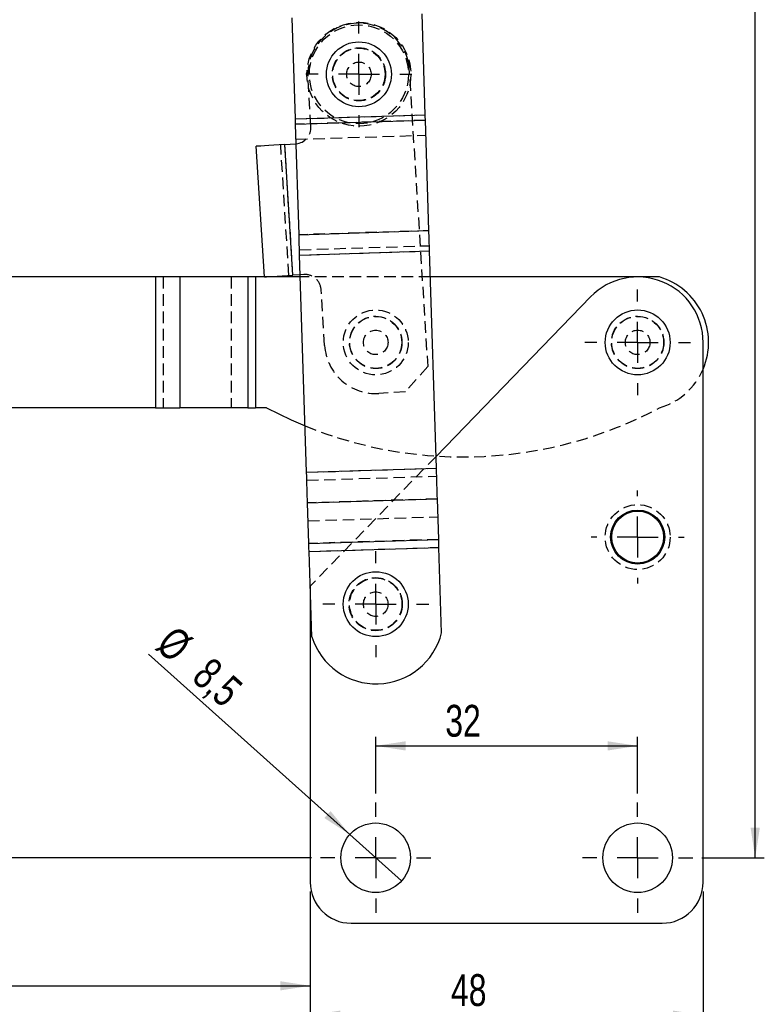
# Model space of a CAD drawing. Extents: x 40 to 414, y 17 to 320.
# Tile 8 of 16: x 142 to 233, y 79 to 200. Entities that reach past the tile are written whole.
import ezdxf

# ---------------------------------------------------------------- set-up
doc = ezdxf.new("R2010")
doc.units = 0
doc.header["$LTSCALE"] = 1.111111
doc.linetypes.add('HIDDEN', pattern=[1.905, 1.27, -0.635])
doc.layers.get('0').update_dxf_attribs({"linetype": 'CONTINUOUS'})
doc.styles.add('SLDTEXTSTYLE0', font='TXT', dxfattribs={"width": 0.75})
doc.dimstyles.new('SLDDIMSTYLE0', dxfattribs={"dimtxt": 3.888889, "dimasz": 3.668889, "dimexe": 0, "dimexo": 0.0625, "dimgap": 0.972222, "dimtad": 1, "dimdec": 0, "dimrnd": 1e-09, "dimzin": 12, "dimtxsty": 'SLDTEXTSTYLE0', "dimsah": 1, "dimcen": 0.09, "dimazin": 3, "dimtfac": 1, "dimtdec": 0, "dimtofl": 0, "dimtmove": 0, "dimatfit": 3, "dimtolj": 1, "dimtzin": 12})
doc.dimstyles.new('SLDDIMSTYLE1', dxfattribs={"dimtxt": 3.888889, "dimasz": 3.668889, "dimexe": 0, "dimexo": 0.0625, "dimgap": 0.972222, "dimtad": 1, "dimdec": 3, "dimrnd": 1e-09, "dimzin": 12, "dimtxsty": 'SLDTEXTSTYLE0', "dimsah": 1, "dimcen": 0.09, "dimazin": 3, "dimtfac": 1, "dimtdec": 3, "dimtofl": 0, "dimtmove": 0, "dimatfit": 3, "dimtolj": 1, "dimtzin": 12})
doc.dimstyles.new('SLDDIMSTYLE2', dxfattribs={"dimtxt": 3.888889, "dimasz": 3.668889, "dimexe": 0, "dimexo": 0.0625, "dimgap": 0.972222, "dimtad": 1, "dimdec": 3, "dimrnd": 1e-09, "dimzin": 12, "dimtxsty": 'SLDTEXTSTYLE0', "dimblk1": 'NONE', "dimsah": 1, "dimcen": 0, "dimazin": 3, "dimtfac": 1, "dimtdec": 3, "dimtmove": 0, "dimatfit": 3, "dimtolj": 1, "dimtzin": 12})

# ---------------------------------------------------------------- blocks, each defined once
blk = doc.blocks.new('_D')
at = {"color": 179, "linetype": 'CONTINUOUS'}
for p, q in [((179.55, 320.03), (232.59, 320.03)), ((231.48, 97.2), (231.48, 320.03)), ((224.98, 97.2), (232.59, 97.2))]:
    blk.add_line(p, q, dxfattribs=at)
for points in [[(231.48, 320.03), (230.92, 316.36), (232.05, 316.36)], [(231.48, 97.2), (232.05, 100.87), (230.92, 100.87)]]:
    blk.add_solid(points, dxfattribs=at)
at = {"color": 179, "linetype": 'CONTINUOUS', "insert": (226.47, 202.46, 0.1), "char_height": 3.889, "attachment_point": 1, "rotation": 90, "style": 'SLDTEXTSTYLE0'}
blk.add_mtext('223', dxfattribs=at)
blk = doc.blocks.new('_D_1')
at = {"color": 179, "linetype": 'CONTINUOUS'}
for p, q in [((60.1, 152.19), (50.42, 152.19)), ((51.53, 152.19), (51.53, 97.2)), ((177.26, 97.2), (50.42, 97.2))]:
    blk.add_line(p, q, dxfattribs=at)
for points in [[(51.53, 152.19), (50.97, 148.52), (52.1, 148.52)], [(51.53, 97.2), (52.1, 100.87), (50.97, 100.87)]]:
    blk.add_solid(points, dxfattribs=at)
at = {"color": 179, "linetype": 'CONTINUOUS', "insert": (46.52, 124.18, 0.1), "char_height": 3.889, "attachment_point": 1, "rotation": 90, "style": 'SLDTEXTSTYLE0'}
blk.add_mtext('55', dxfattribs=at)
blk = doc.blocks.new('_D_2')
at = {"color": 179, "linetype": 'CONTINUOUS'}
for p, q in [((59.57, 153.08), (59.57, 80.44)), ((177.12, 93.09), (177.12, 80.44)), ((59.57, 81.55), (177.12, 81.55))]:
    blk.add_line(p, q, dxfattribs=at)
for points in [[(59.57, 81.55), (63.24, 80.98), (63.24, 82.11)], [(177.12, 81.55), (173.45, 82.11), (173.45, 80.98)]]:
    blk.add_solid(points, dxfattribs=at)
at = {"color": 179, "linetype": 'CONTINUOUS', "insert": (111.36, 86.56, 0.1), "char_height": 3.889, "attachment_point": 1, "style": 'SLDTEXTSTYLE0'}
blk.add_mtext('118', dxfattribs=at)
blk = doc.blocks.new('_D_3')
at = {"color": 179, "linetype": 'CONTINUOUS'}
for p, q in [((177.12, 93.09), (177.12, 76.85)), ((225.12, 93.09), (225.12, 76.85)), ((177.12, 77.96), (225.12, 77.96))]:
    blk.add_line(p, q, dxfattribs=at)
for points in [[(177.12, 77.96), (180.79, 77.39), (180.79, 78.52)], [(225.12, 77.96), (221.45, 78.52), (221.45, 77.39)]]:
    blk.add_solid(points, dxfattribs=at)
at = {"color": 179, "linetype": 'CONTINUOUS', "insert": (194.32, 82.97, 0.1), "char_height": 3.889, "attachment_point": 1, "style": 'SLDTEXTSTYLE0'}
blk.add_mtext('48', dxfattribs=at)
blk = doc.blocks.new('_D_4')
at = {"color": 179, "linetype": 'CONTINUOUS'}
for p, q in [((59.57, 153.08), (59.57, 63.65)), ((225.12, 93.09), (225.12, 63.65)), ((225.12, 64.76), (59.57, 64.76))]:
    blk.add_line(p, q, dxfattribs=at)
for points in [[(59.57, 64.76), (63.24, 64.19), (63.24, 65.32)], [(225.12, 64.76), (221.45, 65.32), (221.45, 64.19)]]:
    blk.add_solid(points, dxfattribs=at)
at = {"color": 179, "linetype": 'CONTINUOUS', "insert": (138.16, 69.77, 0.1), "char_height": 3.889, "attachment_point": 1, "style": 'SLDTEXTSTYLE0'}
blk.add_mtext('166', dxfattribs=at)
blk = doc.blocks.new('_D_5')
at = {"color": 179, "linetype": 'CONTINUOUS'}
for p, q in [((185.12, 105.06), (185.12, 111.99)), ((217.12, 105.06), (217.12, 111.99)), ((185.12, 110.88), (217.12, 110.88))]:
    blk.add_line(p, q, dxfattribs=at)
for points in [[(185.12, 110.88), (188.79, 110.31), (188.79, 111.44)], [(217.12, 110.88), (213.45, 111.44), (213.45, 110.31)]]:
    blk.add_solid(points, dxfattribs=at)
at = {"color": 179, "linetype": 'CONTINUOUS', "insert": (193.62, 115.89, 0.1), "char_height": 3.889, "attachment_point": 1, "style": 'SLDTEXTSTYLE0'}
blk.add_mtext('32', dxfattribs=at)
blk = doc.blocks.new('_D_6')
at = {"color": 179, "linetype": 'CONTINUOUS'}
for q in [(157.35, 122.07), (188.29, 94.37)]:
    blk.add_line((181.96, 100.04), q, dxfattribs=at)
blk.add_solid([(181.96, 100.04), (179.6, 102.9), (178.85, 102.06)], dxfattribs=at)
at = {"color": 179, "linetype": 'CONTINUOUS', "char_height": 3.889, "attachment_point": 1, "rotation": 318.1652, "style": 'SLDTEXTSTYLE0'}
for s, insert in [('%%c', (160.68, 125.79, 0.1)), ('8,5', (165.09, 121.92, 0.1))]:
    blk.add_mtext(s, dxfattribs=dict(at, insert=insert))
blk = doc.blocks.new('_NONE')
blk = doc.blocks.new('SW_CENTERMARKSYMBOL_0')
at = {"color": 0, "linetype": 'CONTINUOUS'}
for p, q in [((0, 5), (0, 6.46875)), ((0, 0), (0, 2.5)), ((-5, 0), (-6.46875, 0)), ((0, 0), (-2.5, 0)), ((0, 0), (0, -2.5)), ((0, 0), (2.5, 0)), ((5, 0), (6.46875, 0)), ((0, -5), (0, -6.46875))]:
    blk.add_line(p, q, dxfattribs=at)
blk = doc.blocks.new('SW_CENTERMARKSYMBOL_1')
at = {"color": 0, "linetype": 'CONTINUOUS'}
for p, q in [((0, 5), (0, 6.46875)), ((0, 0), (0, 2.5)), ((-5, 0), (-6.46875, 0)), ((0, 0), (-2.5, 0)), ((0, 0), (0, -2.5)), ((0, 0), (2.5, 0)), ((5, 0), (6.46875, 0)), ((0, -5), (0, -6.46875))]:
    blk.add_line(p, q, dxfattribs=at)
blk = doc.blocks.new('SW_CENTERMARKSYMBOL_2')
at = {"color": 0, "linetype": 'CONTINUOUS'}
for p, q in [((0, 5), (0, 5.675)), ((0, 0), (0, 2.5)), ((-5, 0), (-5.675, 0)), ((0, 0), (-2.5, 0)), ((0, 0), (0, -2.5)), ((0, 0), (2.5, 0)), ((5, 0), (5.675, 0)), ((0, -5), (0, -5.675))]:
    blk.add_line(p, q, dxfattribs=at)
blk = doc.blocks.new('SW_CENTERMARKSYMBOL_3')
at = {"color": 0, "linetype": 'CONTINUOUS'}
for p, q in [((0, 5), (0, 6.46875)), ((0, 0), (0, 2.5)), ((-5, 0), (-6.46875, 0)), ((0, 0), (-2.5, 0)), ((0, 0), (0, -2.5)), ((0, 0), (2.5, 0)), ((5, 0), (6.46875, 0)), ((0, -5), (0, -6.46875))]:
    blk.add_line(p, q, dxfattribs=at)
blk = doc.blocks.new('SW_CENTERMARKSYMBOL_4')
at = {"color": 0, "linetype": 'CONTINUOUS'}
for p, q in [((0, 5), (0, 6.75)), ((0, 0), (0, 2.5)), ((-5, 0), (-6.75, 0)), ((0, 0), (-2.5, 0)), ((0, 0), (0, -2.5)), ((0, 0), (2.5, 0)), ((5, 0), (6.75, 0)), ((0, -5), (0, -6.75))]:
    blk.add_line(p, q, dxfattribs=at)
blk = doc.blocks.new('SW_CENTERMARKSYMBOL_5')
at = {"color": 0, "linetype": 'CONTINUOUS'}
for p, q in [((0, 5), (0, 6.75)), ((0, 0), (0, 2.5)), ((-5, 0), (-6.75, 0)), ((0, 0), (-2.5, 0)), ((0, 0), (0, -2.5)), ((0, 0), (2.5, 0)), ((5, 0), (6.75, 0)), ((0, -5), (0, -6.75))]:
    blk.add_line(p, q, dxfattribs=at)

msp = doc.modelspace()

# ---------------------------------------------------------------- linework, layer by layer
at = {"color": 7, "linetype": 'CONTINUOUS'}
for p, q in [((175.303831, 187.511755), (174.912885, 199.855679)), ((191.170875, 188.014282), (190.779929, 200.358206)), ((175.303831, 187.511755), (191.170875, 188.014282)), ((175.324378, 186.862985), (191.191422, 187.365511)), ((175.752123, 173.357168), (175.324378, 186.862985)), ((191.619167, 173.859697), (191.191422, 187.365511)), ((171.517764, 168.19879), (170.518172, 184.167536)), ((174.011335, 184.386195), (175.338384, 184.469266)), ((175.010927, 168.417452), (174.011335, 184.386195)), ((175.338384, 184.469266), (175.400038, 184.474082)), ((175.752123, 173.357168), (191.619167, 173.859697)), ((175.830888, 170.870211), (191.697932, 171.372739)), ((192.538835, 144.821647), (191.697932, 171.372739)), ((176.671791, 144.31912), (175.830888, 170.870211)), ((158.20365, 168.197991), (92.010253, 168.19402)), ((158.20365, 168.197991), (158.204609, 152.197992)), ((169.501275, 168.198669), (161.179024, 168.19817)), ((161.179024, 168.19817), (161.179985, 152.19817)), ((169.501275, 168.198669), (169.502235, 152.19867)), ((175.915486, 168.199055), (170.453395, 168.198727)), ((170.453395, 168.198727), (170.454355, 152.198727)), ((175.906793, 168.47353), (175.010927, 168.417452)), ((219.790255, 168.201689), (191.798416, 168.200008)), ((211.377238, 165.767295), (192.492971, 146.269827)), ((225.123734, 94.201529), (225.123734, 160.201528)), ((158.204609, 152.197992), (92.011214, 152.19402)), ((158.204609, 152.197992), (161.179985, 152.19817)), ((169.502235, 152.19867), (161.179985, 152.19817)), ((169.502235, 152.19867), (170.454355, 152.198727)), ((171.791214, 152.198807), (170.454355, 152.198727)), ((176.671791, 144.31912), (192.538835, 144.821647)), ((176.790247, 140.578945), (192.657291, 141.081473)), ((192.814418, 136.120248), (192.657291, 141.081473)), ((176.947375, 135.61772), (176.790247, 140.578945)), ((176.947375, 135.61772), (192.814418, 136.120248)), ((176.978276, 134.642022), (192.84532, 135.14455)), ((193.175963, 124.70467), (192.84532, 135.14455)), ((177.308919, 124.202143), (176.978276, 134.642022)), ((177.123734, 130.049269), (177.123734, 94.201529)), ((182.123734, 89.201527), (220.123736, 89.201527))]:
    msp.add_line(p, q, dxfattribs=at)
at = {"color": 7, "linetype": 'HIDDEN'}
for p, q in [((189.14089, 194.464648), (191.47101, 157.24037)), ((177.209528, 186.590308), (176.834681, 192.578586)), ((175.303831, 187.511755), (191.170875, 188.014282)), ((191.191422, 187.365511), (175.324378, 186.862985)), ((175.382596, 185.0248), (191.24964, 185.527326)), ((174.511904, 168.386215), (173.512312, 184.354959)), ((175.010927, 168.417452), (174.011335, 184.386195)), ((191.619167, 173.859697), (175.752123, 173.357168)), ((175.81034, 171.518983), (191.677384, 172.02151)), ((175.830888, 170.870211), (191.697932, 171.372739)), ((158.20365, 168.197991), (158.204609, 152.197992)), ((159.155769, 168.198049), (159.15673, 152.198049)), ((161.179024, 168.19817), (161.179985, 152.19817)), ((167.47802, 168.198548), (167.47898, 152.198548)), ((169.501275, 168.198669), (169.502235, 152.19867)), ((170.453395, 168.198727), (170.454355, 152.198727)), ((176.337976, 168.50052), (175.906793, 168.47353)), ((191.798416, 168.200008), (175.915486, 168.199055)), ((178.885943, 159.809142), (178.459018, 166.629377)), ((191.47101, 157.24037), (188.757851, 154.164858)), ((188.757851, 154.164858), (185.5142, 153.961816)), ((158.204609, 152.197992), (159.15673, 152.198049)), ((192.492971, 146.269827), (177.123734, 130.401527)), ((176.671791, 144.31912), (192.538835, 144.821647)), ((176.702693, 143.343422), (192.569737, 143.845949)), ((192.657291, 141.081473), (176.790247, 140.578945)), ((176.859821, 138.382197), (192.726865, 138.884725)), ((192.814418, 136.120248), (176.947375, 135.61772)), ((176.978276, 134.642022), (192.84532, 135.14455)), ((177.123734, 130.401527), (177.123734, 130.049269))]:
    msp.add_line(p, q, dxfattribs=at)
at = {"color": 7, "linetype": 'CONTINUOUS', "flags": 128}
for points in [[(191.191422, 187.365511), (191.188997, 187.442096), (191.186515, 187.520472), (191.183984, 187.600391), (191.181411, 187.681602), (191.178806, 187.76386), (191.176176, 187.846897), (191.17353, 187.930459), (191.170875, 188.014282)], [(175.324378, 186.862985), (175.321953, 186.939569), (175.319471, 187.017942), (175.316939, 187.09786), (175.314367, 187.179075), (175.311762, 187.26133), (175.309132, 187.34437), (175.306486, 187.427932), (175.303831, 187.511755)], [(174.011335, 184.386195), (173.329853, 184.343537), (172.674559, 184.302518), (172.070638, 184.264714), (171.541296, 184.231581), (171.106876, 184.204386), (170.784073, 184.18418), (170.585292, 184.171738), (170.518172, 184.167536)], [(175.830888, 170.870211), (175.820711, 171.191538), (175.810566, 171.511859), (175.800485, 171.830172), (175.790499, 172.145482), (175.780639, 172.456803), (175.770936, 172.763159), (175.761421, 173.063595), (175.752123, 173.357168)], [(191.697932, 171.372739), (191.687756, 171.694064), (191.677611, 172.014385), (191.667529, 172.3327), (191.657543, 172.648011), (191.647683, 172.959331), (191.63798, 173.265688), (191.628465, 173.566123), (191.619167, 173.859697)], [(161.179024, 168.19817), (160.832634, 168.198149), (160.476133, 168.198129), (160.110894, 168.198107), (159.738322, 168.198084), (159.359847, 168.198062), (158.976927, 168.198038), (158.591033, 168.198015), (158.20365, 168.197991)], [(170.453395, 168.198727), (170.329432, 168.198719), (170.205946, 168.198712), (170.083412, 168.198705), (169.9623, 168.198697), (169.843077, 168.19869), (169.7262, 168.198684), (169.61212, 168.198677), (169.501275, 168.198669)], [(171.517764, 168.19879), (171.584884, 168.202992), (171.783665, 168.215435), (172.106468, 168.235643), (172.540888, 168.262835), (173.07023, 168.29597), (173.674152, 168.333774), (174.329445, 168.374793), (175.010927, 168.417452)], [(171.791214, 152.198807), (174.78015, 150.728227), (176.492135, 149.99167)], [(192.657291, 141.081473), (192.644602, 141.482145), (192.631083, 141.909003), (192.61684, 142.358699), (192.601986, 142.827706), (192.586636, 143.312348), (192.570913, 143.808825), (192.554937, 144.313243), (192.538835, 144.821647)], [(176.790247, 140.578945), (176.777557, 140.979618), (176.764038, 141.406475), (176.749796, 141.856171), (176.734942, 142.325179), (176.719593, 142.809821), (176.703869, 143.306297), (176.687893, 143.810715), (176.671791, 144.31912)], [(192.84532, 135.14455), (192.841119, 135.277178), (192.836953, 135.408765), (192.832851, 135.53828), (192.828846, 135.664709), (192.824972, 135.787058), (192.821256, 135.90437), (192.81773, 136.015724), (192.814418, 136.120248)], [(176.978276, 134.642022), (176.974076, 134.774649), (176.969908, 134.906238), (176.965806, 135.035753), (176.961802, 135.16218), (176.957927, 135.284532), (176.954212, 135.401843), (176.950685, 135.513197), (176.947375, 135.61772)]]:
    msp.add_lwpolyline(points, dxfattribs=at)
at = {"color": 7, "linetype": 'HIDDEN'}
for centre, radius in [((183.072472, 192.969053), 6.35), ((183.072472, 192.969053), 6.05), ((183.072472, 192.969053), 3.25), ((183.072472, 192.969053), 3.2), ((183.072472, 192.969053), 1.5), ((185.123734, 160.199607), 3.96875), ((185.123734, 160.199607), 3.2), ((185.123734, 160.199607), 3.175), ((217.123734, 160.201528), 3.2), ((217.123734, 160.201528), 3.2), ((217.123734, 160.201528), 3.175), ((185.123734, 160.199607), 1.5), ((217.123734, 160.201528), 1.5), ((217.123734, 136.401528), 3.96875), ((185.123734, 128.201528), 3.25), ((185.123734, 128.201528), 3.2), ((185.123734, 128.201528), 1.5)]:
    msp.add_circle(centre, radius, dxfattribs=at)
at = {"color": 7, "linetype": 'CONTINUOUS'}
for centre, radius in [((183.072472, 192.969053), 3.96875), ((217.123734, 160.201528), 3.96875), ((217.123734, 136.401528), 3.3), ((217.123734, 136.401528), 3.175), ((185.123734, 128.201528), 3.96875), ((185.123734, 97.201528), 4.25), ((217.123734, 97.201528), 4.25)]:
    msp.add_circle(centre, radius, dxfattribs=at)
at = {"color": 7, "linetype": 'HIDDEN'}
for centre, radius, start, end in [((183.072472, 192.969053), 6.25, 13.84495441, 183.58185851), ((175.213435, 186.465359), 2, 275.35355767, 3.58185851), ((176.462925, 166.504428), 2, 3.58185851, 93.58185851), ((185.123734, 160.199607), 6.25, 183.58185851, 273.58185851), ((217.457401, 160.201548), 8.333333, 286.26364294, 336.92023492), ((195.788514, 197.200247), 51, 247.76784329, 298.07592517)]:
    msp.add_arc(centre, radius, start, end, dxfattribs=at)
at = {"color": 7, "linetype": 'CONTINUOUS'}
for centre, radius, start, end in [((217.123734, 160.201528), 8, 0, 135.91530207), ((217.457401, 160.201548), 8.333333, 336.92023492, 73.74323352), ((185.171207, 126.702605), 8.250326, 197.64234596, 345.98568792), ((182.123734, 94.201528), 5, 180, 270), ((220.123734, 94.201528), 5, 270, 0)]:
    msp.add_arc(centre, radius, start, end, dxfattribs=at)

# ---------------------------------------------------------------- block references
at = {"color": 179, "linetype": 'CONTINUOUS'}
for name, p in [('SW_CENTERMARKSYMBOL_0', (183.072472, 192.969053)), ('SW_CENTERMARKSYMBOL_1', (217.123734, 160.201528)), ('SW_CENTERMARKSYMBOL_2', (217.123734, 136.401528)), ('SW_CENTERMARKSYMBOL_3', (185.123734, 128.201528)), ('SW_CENTERMARKSYMBOL_4', (185.123734, 97.201528)), ('SW_CENTERMARKSYMBOL_5', (217.123734, 97.201528))]:
    msp.add_blockref(name, p, dxfattribs=at)

# ---------------------------------------------------------------- dimensions: what is measured, and where the dimension line sits
for base, p1, p2, angle, picture, middle in [((231.482478, 320.033259), (223.873734, 97.201528), (178.441454, 320.033259), 90, '_D', (231.482478, 208.355026)), ((177.123734, 81.548401), (59.573395, 154.192073), (177.123734, 94.201528), 0, '_D_2', (117.248457, 81.548401)), ((51.533532, 97.201528), (61.211819, 152.192172), (178.373734, 97.201528), 90, '_D_1', (51.533532, 128.637488))]:
    dim = msp.add_linear_dim(base=base, p1=p1, p2=p2, angle=angle, dimstyle='SLDDIMSTYLE0', dxfattribs=at)
    dim.commit()
    dim.dimension.update_dxf_attribs({"geometry": picture, "text_midpoint": middle, "dimtype": 160})
for base, p1, p2, dimstyle, picture, middle in [((59.573395, 64.757083), (225.123734, 94.201528), (59.573395, 154.192073), 'SLDDIMSTYLE0', '_D_4', (144.045313, 64.757083)), ((217.123734, 110.876734), (185.123734, 103.951528), (217.123734, 103.951528), 'SLDDIMSTYLE1', '_D_5', (198.07597, 110.876734)), ((225.123734, 77.956821), (177.123734, 94.201528), (225.123734, 94.201528), 'SLDDIMSTYLE1', '_D_3', (198.775395, 77.956821))]:
    dim = msp.add_linear_dim(base=base, p1=p1, p2=p2, dimstyle=dimstyle, dxfattribs=at)
    dim.commit()
    dim.dimension.update_dxf_attribs({"geometry": picture, "text_midpoint": middle, "dimtype": 160})
dim = msp.add_diameter_dim_2p(p1=(188.290285, 94.36684), p2=(181.957183, 100.036216), dimstyle='SLDDIMSTYLE2', dxfattribs=at)
dim.commit()
dim.dimension.update_dxf_attribs({"geometry": '_D_6', "text_midpoint": (163.263064, 116.771163), "dimtype": 163})

doc.saveas('drawing.dxf')
